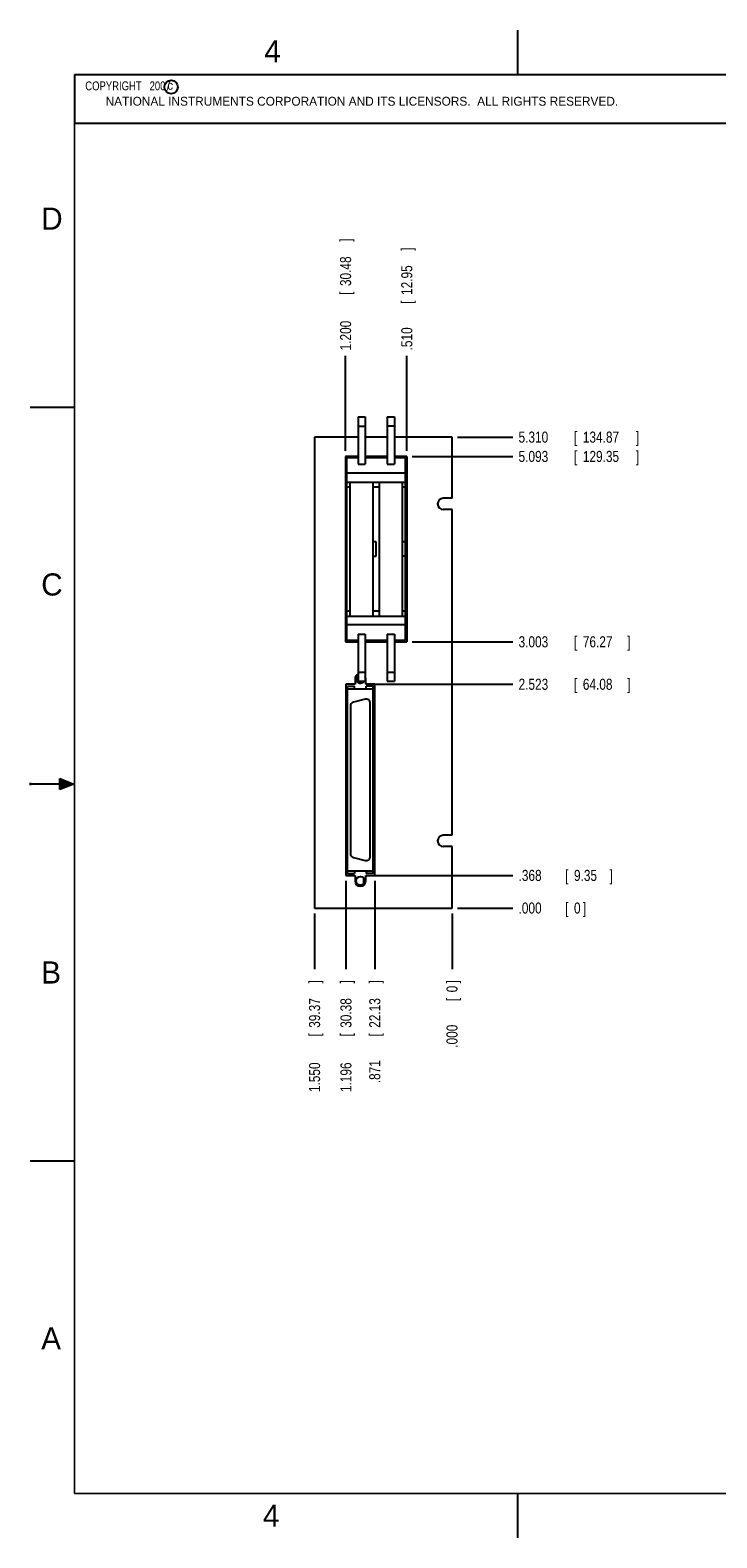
# Model space of a CAD drawing. Header units: inches. Extents: x 0 to 22, y 0 to 17.
# Tile 1 of 11: x 0 to 7.7, y 0 to 17. Entities that reach past the tile are written whole.
import ezdxf

# ---------------------------------------------------------------- set-up
doc = ezdxf.new("R2010")
doc.units = ezdxf.units.IN
doc.header["$LTSCALE"] = 1.21
doc.header["$MEASUREMENT"] = 0
doc.layers.get('0').update_dxf_attribs({"linetype": 'CONTINUOUS'})
doc.layers.add('DIMENSIONS', color=7, linetype='CONTINUOUS')
doc.styles.get("Standard").update_dxf_attribs({"font": 'txt', "width": 0.8})
doc.dimstyles.new('DIMSTYLE_1', dxfattribs={"dimtxt": 0.125, "dimasz": 0.18, "dimexe": 0.18, "dimexo": 0.0625, "dimgap": 0.09, "dimtad": 0, "dimtih": 1, "dimtoh": 1, "dimdec": 3, "dimzin": 4, "dimdsep": 46, "dimtxsty": 'STANDARD', "dimblk": '_FILLED', "dimblk1": '_FILLED', "dimblk2": '_FILLED', "dimcen": 0.09, "dimadec": 0, "dimazin": 0, "dimtp": 0.01, "dimtm": 0.01, "dimtfac": 1, "dimtdec": 3, "dimtofl": 0, "dimtmove": 0, "dimatfit": 3, "dimldrblk": '_FILLED', "dimfxl": 1, "dimtolj": 1, "dimtzin": 4, "dimarcsym": 0})

# ---------------------------------------------------------------- blocks, each defined once
blk = doc.blocks.new('*D41')
at = {"layer": 'DIMENSIONS', "color": 2, "linetype": 'CONTINUOUS'}
blk.add_line((4.82, 12.411), (5.445, 12.411), dxfattribs=at)
at = {"layer": 'DIMENSIONS', "color": 2, "linetype": 'CONTINUOUS', "width": 0.8}
for s, p in [('5.310', (5.508, 12.349)), ('[', (6.133, 12.349)), ('134.87', (6.233, 12.349)), (']', (6.833, 12.349))]:
    blk.add_text(s, height=0.125, dxfattribs=at).set_placement(p)
blk = doc.blocks.new('_FILLED')
at = {"color": 0, "linetype": 'BYBLOCK'}
blk.add_solid([(0, 0), (-1, 0.174), (-1, -0.174)], dxfattribs=at)
blk = doc.blocks.new('*D42')
at = {"layer": 'DIMENSIONS', "color": 2, "linetype": 'CONTINUOUS'}
blk.add_line((3.208, 7.039), (3.208, 6.414), dxfattribs=at)
at = {"layer": 'DIMENSIONS', "color": 2, "linetype": 'CONTINUOUS', "width": 0.8}
for s, p in [(']', (3.27, 6.251)), ('39.37', (3.27, 5.751)), ('[', (3.27, 5.651)), ('1.550', (3.27, 5.026))]:
    blk.add_text(s, height=0.125, rotation=90, dxfattribs=at).set_placement(p)
blk = doc.blocks.new('*D43')
at = {"layer": 'DIMENSIONS', "color": 1, "linetype": 'CONTINUOUS'}
blk.add_line((4.82, 7.101), (5.445, 7.101), dxfattribs=at)
at = {"layer": 'DIMENSIONS', "color": 1, "linetype": 'CONTINUOUS', "width": 0.8}
for s, p in [('.000', (5.508, 7.039)), ('[', (6.033, 7.039)), ('0', (6.133, 7.039)), (']', (6.233, 7.039))]:
    blk.add_text(s, height=0.125, dxfattribs=at).set_placement(p)
blk = doc.blocks.new('*D44')
at = {"layer": 'DIMENSIONS', "color": 1, "linetype": 'CONTINUOUS'}
blk.add_line((4.758, 7.039), (4.758, 6.414), dxfattribs=at)
at = {"layer": 'DIMENSIONS', "color": 1, "linetype": 'CONTINUOUS', "width": 0.8}
for s, p in [(']', (4.82, 6.251)), ('0', (4.82, 6.151)), ('[', (4.82, 6.051)), ('.000', (4.82, 5.526))]:
    blk.add_text(s, height=0.125, rotation=90, dxfattribs=at).set_placement(p)
blk = doc.blocks.new('*D45')
at = {"layer": 'DIMENSIONS', "color": 2, "linetype": 'CONTINUOUS'}
blk.add_line((3.847, 7.469), (5.445, 7.469), dxfattribs=at)
at = {"layer": 'DIMENSIONS', "color": 2, "linetype": 'CONTINUOUS', "width": 0.8}
for s, p in [('.368', (5.508, 7.407)), ('[', (6.033, 7.407)), ('9.35', (6.133, 7.407)), (']', (6.533, 7.407))]:
    blk.add_text(s, height=0.125, dxfattribs=at).set_placement(p)
blk = doc.blocks.new('*D46')
at = {"layer": 'DIMENSIONS', "color": 2, "linetype": 'CONTINUOUS'}
blk.add_line((3.847, 9.624), (5.445, 9.624), dxfattribs=at)
at = {"layer": 'DIMENSIONS', "color": 2, "linetype": 'CONTINUOUS', "width": 0.8}
for s, p in [('[', (6.133, 9.562)), (']', (6.733, 9.562)), ('2.523', (5.508, 9.562)), ('64.08', (6.233, 9.562))]:
    blk.add_text(s, height=0.125, dxfattribs=at).set_placement(p)
blk = doc.blocks.new('*D47')
at = {"layer": 'DIMENSIONS', "color": 2, "linetype": 'CONTINUOUS'}
blk.add_line((4.31, 10.104), (5.445, 10.104), dxfattribs=at)
at = {"layer": 'DIMENSIONS', "color": 2, "linetype": 'CONTINUOUS', "width": 0.8}
for s, p in [('3.003', (5.508, 10.041)), ('[', (6.133, 10.041)), ('76.27', (6.233, 10.041)), (']', (6.733, 10.041))]:
    blk.add_text(s, height=0.125, dxfattribs=at).set_placement(p)
blk = doc.blocks.new('*D48')
at = {"layer": 'DIMENSIONS', "color": 2, "linetype": 'CONTINUOUS'}
blk.add_line((4.31, 12.194), (5.445, 12.194), dxfattribs=at)
at = {"layer": 'DIMENSIONS', "color": 2, "linetype": 'CONTINUOUS', "width": 0.8}
for s, p in [('5.093', (5.508, 12.131)), ('[', (6.133, 12.131)), ('129.35', (6.233, 12.131)), (']', (6.833, 12.131))]:
    blk.add_text(s, height=0.125, dxfattribs=at).set_placement(p)
blk = doc.blocks.new('*D49')
at = {"layer": 'DIMENSIONS', "color": 2, "linetype": 'CONTINUOUS'}
blk.add_line((3.887, 7.407), (3.887, 6.414), dxfattribs=at)
at = {"layer": 'DIMENSIONS', "color": 2, "linetype": 'CONTINUOUS', "width": 0.8}
for s, p in [(']', (3.949, 6.251)), ('22.13', (3.949, 5.751)), ('[', (3.949, 5.651)), ('.871', (3.949, 5.126))]:
    blk.add_text(s, height=0.125, rotation=90, dxfattribs=at).set_placement(p)
blk = doc.blocks.new('*D50')
at = {"layer": 'DIMENSIONS', "color": 2, "linetype": 'CONTINUOUS'}
blk.add_line((3.562, 7.407), (3.562, 6.414), dxfattribs=at)
at = {"layer": 'DIMENSIONS', "color": 2, "linetype": 'CONTINUOUS', "width": 0.8}
for s, p in [(']', (3.624, 6.251)), ('30.38', (3.624, 5.751)), ('[', (3.624, 5.651)), ('1.196', (3.624, 5.026))]:
    blk.add_text(s, height=0.125, rotation=90, dxfattribs=at).set_placement(p)
blk = doc.blocks.new('*D51')
at = {"layer": 'DIMENSIONS', "color": 2, "linetype": 'CONTINUOUS'}
blk.add_line((4.248, 12.256), (4.248, 13.326), dxfattribs=at)
at = {"layer": 'DIMENSIONS', "color": 2, "linetype": 'CONTINUOUS', "width": 0.8}
for s, p in [(']', (4.31, 14.514)), ('12.95', (4.31, 14.014)), ('[', (4.31, 13.914)), ('.510', (4.31, 13.389))]:
    blk.add_text(s, height=0.125, rotation=90, dxfattribs=at).set_placement(p)
blk = doc.blocks.new('*D52')
at = {"layer": 'DIMENSIONS', "color": 2, "linetype": 'CONTINUOUS'}
blk.add_line((3.558, 12.256), (3.558, 13.326), dxfattribs=at)
at = {"layer": 'DIMENSIONS', "color": 2, "linetype": 'CONTINUOUS', "width": 0.8}
for s, p in [(']', (3.62, 14.614)), ('30.48', (3.62, 14.114)), ('[', (3.62, 14.014)), ('1.200', (3.62, 13.389))]:
    blk.add_text(s, height=0.125, rotation=90, dxfattribs=at).set_placement(p)

msp = doc.modelspace()

# ---------------------------------------------------------------- hatches: boundary and pattern name
at = {"linetype": 'CONTINUOUS'}
msp.add_hatch(color=2, dxfattribs=at).paths.add_polyline_path([(0.3337, 8.5625), (0.49, 8.5), (0.3337, 8.4375)])

# ---------------------------------------------------------------- linework, layer by layer
at = {"color": 2, "linetype": 'CONTINUOUS'}
for p, q in [((5.5, 16.5), (5.5, 17)), ((0.4999, 16.5), (9.1249, 16.5)), ((0.4999, 16.5), (0.4999, 15.9531)), ((0.4999, 15.9531), (9.1249, 15.9531)), ((0, 12.75), (0.5, 12.75)), ((0, 8.515), (0, 8.485)), ((0.3337, 8.4375), (0.3337, 8.5625)), ((0.3337, 8.5625), (0.49, 8.5)), ((0.49, 8.5), (0, 8.5)), ((0.49, 8.5), (0.3337, 8.4375)), ((0, 4.25), (0.5, 4.25)), ((5.5, 0), (5.5, 0.5))]:
    msp.add_line(p, q, dxfattribs=at)
at = {"color": 7, "linetype": 'CONTINUOUS'}
for p, q in [((3.698, 12.6387), (3.698, 12.108)), ((3.698, 12.6387), (3.778, 12.6387)), ((3.778, 12.6387), (3.778, 12.108)), ((4.028, 12.6387), (4.028, 12.1065)), ((4.028, 12.6387), (4.108, 12.6387)), ((4.108, 12.6387), (4.108, 12.1065)), ((3.208, 12.4111), (3.208, 7.1011)), ((3.698, 12.4111), (3.208, 12.4111)), ((3.698, 12.5348), (3.778, 12.5348)), ((4.028, 12.4111), (3.778, 12.4111)), ((4.028, 12.5381), (4.108, 12.5381)), ((4.758, 12.4111), (4.108, 12.4111)), ((4.758, 11.7216), (4.758, 12.4111)), ((3.558, 12.1937), (3.558, 10.1037)), ((3.698, 12.1937), (3.558, 12.1937)), ((3.573, 10.1187), (3.573, 12.1787)), ((3.698, 12.1787), (3.573, 12.1787)), ((3.698, 12.108), (3.778, 12.108)), ((4.028, 12.1937), (3.778, 12.1937)), ((4.028, 12.1787), (3.778, 12.1787)), ((4.028, 12.1065), (4.108, 12.1065)), ((4.248, 12.1937), (4.108, 12.1937)), ((4.233, 12.1787), (4.108, 12.1787)), ((4.233, 10.1187), (4.233, 12.1787)), ((4.248, 12.1937), (4.248, 10.1037)), ((3.573, 12.0587), (3.558, 12.0587)), ((4.233, 12.0037), (3.573, 12.0037)), ((3.573, 11.9037), (4.233, 11.9037)), ((3.608, 10.3937), (3.608, 11.9037)), ((3.868, 10.3937), (3.868, 11.9037)), ((3.938, 10.3937), (3.938, 11.9037)), ((4.198, 10.3937), (4.198, 11.9037)), ((4.233, 12.0279), (4.248, 12.0279)), ((4.233, 11.9295), (4.248, 11.9295)), ((3.573, 11.8987), (3.558, 11.8987)), ((3.558, 11.8787), (3.573, 11.8787)), ((3.558, 11.7787), (3.573, 11.7787)), ((3.573, 11.7592), (3.558, 11.7592)), ((3.573, 11.7342), (3.558, 11.7342)), ((3.608, 11.8487), (3.573, 11.8487)), ((3.938, 11.8487), (3.868, 11.8487)), ((4.233, 11.8487), (4.198, 11.8487)), ((4.758, 11.7216), (4.658, 11.7216)), ((4.758, 11.5956), (4.658, 11.5956)), ((4.758, 7.9216), (4.758, 11.5956)), ((3.558, 11.2787), (3.573, 11.2787)), ((3.903, 11.2287), (3.868, 11.2287)), ((3.903, 11.0687), (3.903, 11.2287)), ((4.233, 11.2287), (4.198, 11.2287)), ((3.868, 11.0687), (3.903, 11.0687)), ((4.233, 11.0687), (4.198, 11.0687)), ((3.558, 10.7787), (3.573, 10.7787)), ((3.573, 10.5632), (3.558, 10.5632)), ((3.573, 10.5382), (3.558, 10.5382)), ((3.573, 10.3987), (3.558, 10.3987)), ((3.608, 10.4487), (3.573, 10.4487)), ((3.573, 10.3937), (4.233, 10.3937)), ((3.938, 10.4487), (3.868, 10.4487)), ((4.233, 10.4487), (4.198, 10.4487)), ((3.573, 10.2387), (3.558, 10.2387)), ((4.233, 10.2937), (3.573, 10.2937)), ((4.233, 10.3679), (4.248, 10.3679)), ((4.233, 10.2695), (4.248, 10.2695)), ((3.558, 10.1037), (3.698, 10.1037)), ((3.698, 10.1187), (3.573, 10.1187)), ((3.698, 10.1893), (3.698, 9.6587)), ((3.698, 10.1893), (3.778, 10.1893)), ((3.778, 10.1893), (3.778, 9.6587)), ((4.028, 10.1187), (3.778, 10.1187)), ((3.778, 10.1037), (4.028, 10.1037)), ((4.028, 10.1909), (4.028, 9.6587)), ((4.028, 10.1909), (4.108, 10.1909)), ((4.108, 10.1909), (4.108, 9.6587)), ((4.233, 10.1187), (4.108, 10.1187)), ((4.108, 10.1037), (4.248, 10.1037)), ((3.698, 9.7625), (3.778, 9.7625)), ((4.028, 9.7592), (4.108, 9.7592)), ((3.5617, 9.6241), (3.5617, 7.4691)), ((3.6642, 9.6241), (3.5617, 9.6241)), ((3.5805, 7.4894), (3.5805, 9.604)), ((3.5805, 9.604), (3.6593, 9.604)), ((3.5805, 9.5725), (3.8679, 9.5725)), ((3.6593, 9.5725), (3.6593, 9.604)), ((3.6642, 9.6866), (3.6642, 9.6241)), ((3.698, 9.6587), (3.778, 9.6587)), ((3.7211, 9.6375), (3.7274, 9.6375)), ((3.7592, 9.6587), (3.7592, 9.6519)), ((3.7842, 9.6241), (3.7842, 9.6866)), ((3.8867, 9.6241), (3.7842, 9.6241)), ((3.7892, 9.5725), (3.7892, 9.604)), ((3.8679, 9.604), (3.7892, 9.604)), ((3.8679, 7.4894), (3.8679, 9.604)), ((3.8867, 7.4691), (3.8867, 9.6241)), ((4.028, 9.6587), (4.108, 9.6587)), ((3.612, 9.3756), (3.612, 7.7177)), ((3.777, 9.4561), (3.647, 9.4213)), ((3.8364, 7.6829), (3.8364, 9.4104)), ((4.758, 7.9216), (4.658, 7.9216)), ((3.647, 7.6721), (3.777, 7.6373)), ((4.758, 7.7956), (4.658, 7.7956)), ((4.758, 7.1011), (4.758, 7.7956)), ((3.5805, 7.5209), (3.8679, 7.5209)), ((3.5805, 7.4894), (3.6593, 7.4894)), ((3.6593, 7.5209), (3.6593, 7.4894)), ((3.7892, 7.5209), (3.7892, 7.4894)), ((3.8679, 7.4894), (3.7892, 7.4894)), ((3.5617, 7.4691), (3.6642, 7.4691)), ((3.6642, 7.4691), (3.6642, 7.4066)), ((3.7211, 7.4559), (3.7274, 7.4559)), ((3.7592, 7.4414), (3.7592, 7.3722)), ((3.7842, 7.4691), (3.8867, 7.4691)), ((3.7842, 7.4066), (3.7842, 7.4691)), ((3.208, 7.1011), (4.758, 7.1011))]:
    msp.add_line(p, q, dxfattribs=at)
at = {"color": 7, "linetype": 'CONTINUOUS', "const_width": 0.02}
for points in [[(0.5, 16.5), (0.5, 0.5)], [(21.5, 16.5), (0.5, 16.5)], [(0.5, 0.5), (21.5, 0.5)]]:
    msp.add_lwpolyline(points, dxfattribs=at)
at = {"color": 2, "linetype": 'CONTINUOUS'}
msp.add_circle((1.5893, 16.359), 0.0754, dxfattribs=at)
at = {"color": 7, "linetype": 'CONTINUOUS'}
msp.add_circle((3.7242, 7.4068), 0.0492, dxfattribs=at)
for centre, radius, start, end in [((4.658, 11.6586), 0.063, 90, 270), ((3.7242, 9.6866), 0.06, 115.96037, 180), ((3.7242, 9.6866), 0.0492, 122.25673, 325.47464), ((3.7242, 9.6866), 0.06, 0, 26.3879), ((3.6593, 9.3756), 0.0472, 105, 180), ((3.7892, 9.4104), 0.0472, 0, 105), ((4.658, 7.8586), 0.063, 90, 270), ((3.6593, 7.7177), 0.0472, 180, 255), ((3.7892, 7.6829), 0.0472, 255, 360), ((3.7242, 7.4066), 0.06, 180, 360)]:
    msp.add_arc(centre, radius, start, end, dxfattribs=at)

# ---------------------------------------------------------------- texts
at = {"color": 2, "linetype": 'CONTINUOUS'}
for s, height, p in [('4', 0.25, (2.64, 16.6369)), ('c', 0.1, (1.5463, 16.328)), ('NATIONAL INSTRUMENTS CORPORATION AND ITS LICENSORS.  ALL RIGHTS RESERVED.', 0.1, (0.851, 16.1482)), ('D', 0.25, (0.125, 14.75)), ('C', 0.25, (0.125, 10.625)), ('B', 0.25, (0.125, 6.25)), ('A', 0.25, (0.125, 2.125)), ('4', 0.25, (2.625, 0.125))]:
    msp.add_text(s, height=height, dxfattribs=at).set_placement(p)
at = {"color": 2, "linetype": 'CONTINUOUS', "insert": (0.5624, 16.4219), "char_height": 0.1, "width": 1.44, "attachment_point": 1}
msp.add_mtext('  COPYRIGHT   2007', dxfattribs=at)

# ---------------------------------------------------------------- dimensions: what is measured, and where the dimension line sits
at = {"layer": 'DIMENSIONS', "color": 2, "linetype": 'CONTINUOUS'}
for feature_location, offset, dtype, origin, picture, middle in [((3.558, 12.2562), (0, 1.07), 1, (4.758, 12.1937), '*D52', (3.558, 14.0512)), ((4.248, 12.2562), (0, 1.07), 1, (4.758, 12.1937), '*D51', (4.248, 14.0012)), ((4.8205, 12.4111), (0.625, 0), 0, (4.758, 7.1011), '*D41', (6.2205, 12.4111)), ((4.3105, 12.1937), (1.135, 0), 0, (4.248, 7.1011), '*D48', (6.2205, 12.1937)), ((4.3105, 10.1037), (1.135, 0), 0, (4.248, 7.1011), '*D47', (6.1705, 10.1037)), ((3.8467, 9.6241), (1.5987, 0), 0, (3.7842, 7.1011), '*D46', (6.1705, 9.6241)), ((3.8467, 7.4691), (1.5987, 0), 0, (3.7842, 7.1011), '*D45', (6.0705, 7.4691)), ((3.5617, 7.4066), (0, -0.993), 1, (4.758, 7.4691), '*D50', (3.5617, 5.6886)), ((3.8867, 7.4066), (0, -0.993), 1, (4.758, 7.4691), '*D49', (3.8867, 5.7386)), ((3.208, 7.0386), (0, -0.625), 1, (4.758, 7.1011), '*D42', (3.208, 5.6886))]:
    dim = msp.add_ordinate_dim(feature_location=feature_location, offset=offset, dtype=dtype, origin=origin, dimstyle='DIMSTYLE_1', dxfattribs=at)
    dim.commit()
    dim.dimension.update_dxf_attribs({"geometry": picture, "text_midpoint": middle})
at = {"layer": 'DIMENSIONS', "color": 1, "linetype": 'CONTINUOUS'}
for feature_location, offset, dtype, picture, middle in [((4.8204704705, 7.1010596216), (0.625, 0), 0, '*D43', (5.9204704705, 7.1010596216)), ((4.7579704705, 7.0385596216), (0, -0.625), 1, '*D44', (4.7579704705, 5.9385596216))]:
    dim = msp.add_ordinate_dim(feature_location=feature_location, offset=offset, dtype=dtype, origin=(4.7579704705, 7.1010596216), dimstyle='DIMSTYLE_1', dxfattribs=at)
    dim.commit()
    dim.dimension.update_dxf_attribs({"geometry": picture, "text_midpoint": middle})

doc.saveas('drawing.dxf')
